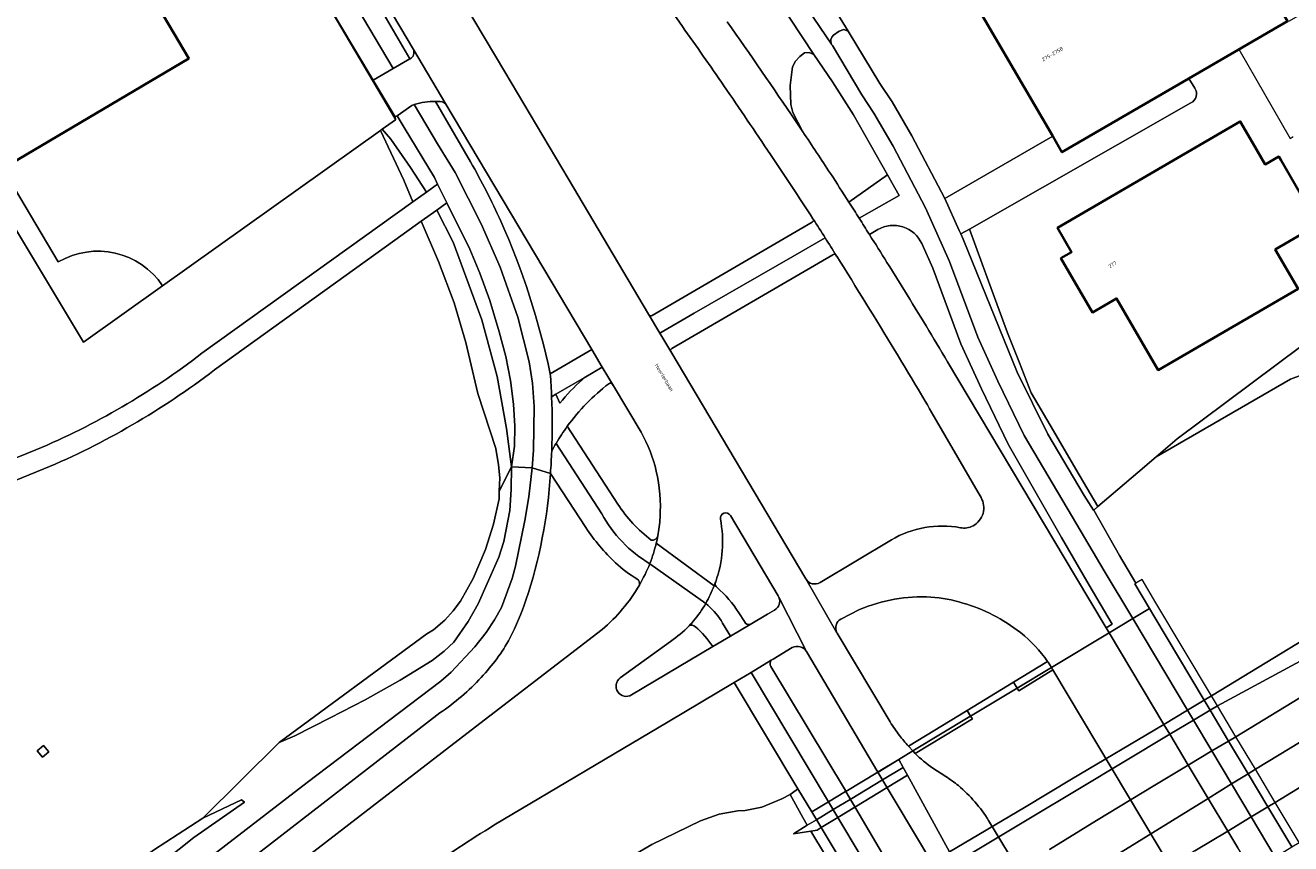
# Model space of a CAD drawing. Header units: metres. Extents: x 197700 to 204338, y 317132 to 325229.
# Tile 33 of 256: x 198557 to 198679, y 319169 to 319248. Entities that reach past the tile are written whole.
import ezdxf
from ezdxf.enums import TextEntityAlignment as Align

# ---------------------------------------------------------------- set-up
doc = ezdxf.new("R2010")
doc.units = ezdxf.units.M
for name, color, linetype, lineweight in [('B-WE-GR-BEPLANTING_CULTUUR_BOSPLANTSOEN-GV', 90, 'Continuous', 18), ('B-WE-GR-BOS_LOOF-GV', 40, 'Continuous', 13), ('B-WE-GR-GROENVOORZIENING-GV', 80, 'Continuous', 18), ('B-WE-GW-TALUD_KRUIN-G', 90, 'Continuous', 18), ('B-WE-IE-TERREINAFSCHEIDING_KUNSTMATIG_HEKWERK-G', 20, 'IE-TERREINAFSCHEIDING-KUNSTMATIG', 18), ('B-WE-KL-ET_HS_LANDELIJK HOOGSPANNINGSNET-GV', 10, 'Continuous', 18), ('B-WE-KW-KUNSTWERK-GV', 170, 'Continuous', 18), ('B-WE-KW-KUNSTWERK_LANDHOOFD-GV', 170, 'Continuous', 18), ('B-WE-OG-BEBOUWING-GV', 7, 'Continuous', 35), ('B-WE-OG-BEBOUWING-T18', 10, 'Continuous', 18), ('B-WE-OG-TERREIN_CULTUURSCHEIDING-GV', 7, 'Continuous', 18), ('B-WE-OG-TERREIN_ERF-GV', 7, 'Continuous', 18), ('B-WE-OG-TOPOGRAFIE-T18', 10, 'Continuous', 18), ('B-WE-OG-WATER_GREPPEL-GV', 160, 'Continuous', 18), ('B-WE-OG-WEG-GV', 7, 'Continuous', 18), ('B-WE-VH-VERHARDING_ASFALT-GV', 252, 'Continuous', 18), ('B-WE-VH-VERHARDING_BETON-GV', 252, 'Continuous', 18), ('B-WE-VH-VERHARDING_BETONSTRAATSTEEN-GV', 252, 'Continuous', 18), ('B-WE-VH-VERHARDING_GESLOTEN-GV', 252, 'Continuous', 18), ('B-WE-VH-VERHARDING_OPEN-GV', 252, 'Continuous', 18), ('B-WE-VH-VERHARDING_TEGEL-GV', 252, 'Continuous', 18)]:
    doc.layers.add(name, color=color, linetype=linetype, lineweight=lineweight)
doc.styles.add('NLCS-ISO-M200-T18', font='NLCS-ISO.ttf', dxfattribs={"height": 0.36})
doc.linetypes.add('IE-TERREINAFSCHEIDING-KUNSTMATIG', pattern='A,4,[82,NLCS.SHX,S=0.75,R=90,X=0,Y=0],4,-2', length=10)

msp = doc.modelspace()

# ---------------------------------------------------------------- linework, layer by layer
at = {"layer": 'B-WE-GR-BEPLANTING_CULTUUR_BOSPLANTSOEN-GV'}
for points in [[(198753.074, 319290.994), (198747.351, 319281.155), (198732.16, 319266.454), (198735.24, 319261.536), (198712.104, 319247.046), (198682.599, 319218.493), (198668.251, 319207.772), (198666.219, 319206.034), (198679.173, 319213.519), (198690.688, 319217.818), (198699.533, 319219.415), (198712.938, 319223.16), (198724.425, 319226.524), (198732.177, 319229.26), (198734.502, 319230.081), (198743.535, 319235.072), (198753.948, 319240.887)], [(198690.688, 319217.818), (198679.173, 319213.519), (198666.219, 319206.034), (198664.451, 319204.521), (198660.601, 319201.232), (198660.199, 319200.888), (198662.687, 319196.509), (198664.263, 319193.844), (198664.158, 319193.781), (198665.571, 319191.413), (198663.968, 319190.446), (198661.68, 319189.066), (198656.115, 319185.71), (198652.808, 319183.715), (198648.334, 319181.015), (198648.259, 319180.97), (198642.761, 319177.654), (198641.406, 319176.837), (198641.826, 319176.071), (198642.244, 319175.308), (198646.296, 319167.911), (198653.514, 319172.209), (198658.068, 319174.922), (198666.957, 319180.216), (198666.973, 319180.226), (198669.255, 319181.585), (198670.864, 319182.543), (198671.569, 319182.971), (198695.374, 319197.482)]]:
    msp.add_lwpolyline(points, dxfattribs=at)
at = {"layer": 'B-WE-GR-BOS_LOOF-GV'}
msp.add_lwpolyline([(198535.33, 319100.546), (198596.115, 319137.552), (198637.349, 319162.548), (198632.923, 319169.915), (198631.264, 319169.653), (198632.576, 319170.487), (198632.149, 319171.251), (198630.914, 319173.462), (198630.108, 319173.022), (198628.196, 319172.248), (198626.591, 319171.92), (198625.889, 319171.879), (198624.084, 319171.553), (198622.274, 319170.927), (198617.59, 319168.639), (198613.505, 319166.242), (198604.724, 319160.557), (198601.543, 319158.398), (198598.617, 319156.637), (198593.771, 319153.449), (198589.527, 319150.254), (198556.233, 319126.135)], dxfattribs=at)
at = {"layer": 'B-WE-GR-GROENVOORZIENING-GV'}
for points in [[(198594.548, 319230.651), (198593.663, 319232.726), (198591.429, 319237.528), (198570.412, 319222.542), (198562.789, 319217.106), (198510.861, 319303.674), (198550.975, 319316.474), (198531.32, 319349.057), (198517.117, 319339.413), (198473.253, 319309.334), (198430.164, 319280.38), (198426.439, 319277.184), (198424.624, 319272.127)], [(198574.204, 319216.024), (198594.548, 319230.651)], [(198485.22, 319176.015), (198517.76, 319189.886), (198544.002, 319200.94), (198558.194, 319206.711)], [(198631.131, 319187.63), (198629.284, 319186.514), (198629.108, 319186.409)], [(198639.396, 319175.625), (198632.502, 319187.249)], [(198629.072, 319185.807), (198636.25, 319173.857), (198636.307, 319173.76), (198639.396, 319175.625)]]:
    msp.add_lwpolyline(points, dxfattribs=at)
msp.add_lwpolyline([(198604.057, 319205.058), (198604.334, 319207.056), (198604.359, 319209.008), (198604.237, 319211.111), (198603.967, 319213.417), (198603.497, 319215.726), (198602.877, 319218.086), (198601.961, 319221.114), (198601.001, 319223.767), (198600.031, 319226.083), (198597.825, 319230.544), (198596.847, 319229.841), (198598.438, 319226.755), (198601.191, 319219.261), (198602.671, 319213.784), (198603.556, 319208.769)], close=True, dxfattribs=at)
for points in [[(198558.194, 319206.711, 0.0637207), (198574.204, 319216.024)], [(198632.502, 319187.249, 0.3953299), (198631.131, 319187.63)], [(198629.108, 319186.409, 0.3520928), (198629.072, 319185.807)]]:
    msp.add_lwpolyline(points, format="xyb", dxfattribs=at)
at = {"layer": 'B-WE-GW-TALUD_KRUIN-G'}
for points in [[(198595.84, 319231.58), (198594.329, 319233.968), (198592.414, 319236.697), (198591.589, 319237.642)], [(198602.876, 319202.722), (198604.057, 319205.058), (198603.556, 319208.769), (198602.671, 319213.784), (198601.191, 319219.261), (198598.438, 319226.755), (198596.847, 319229.841)], [(198630.914, 319173.462), (198630.108, 319173.022), (198628.196, 319172.248), (198626.591, 319171.92), (198625.889, 319171.879), (198624.084, 319171.553), (198622.274, 319170.927), (198617.59, 319168.639), (198613.505, 319166.242), (198604.724, 319160.557), (198601.543, 319158.398), (198598.617, 319156.637), (198593.771, 319153.449), (198589.527, 319150.254), (198556.233, 319126.135)]]:
    msp.add_lwpolyline(points, dxfattribs=at)
at = {"layer": 'B-WE-IE-TERREINAFSCHEIDING_KUNSTMATIG_HEKWERK-G'}
for points in [[(198584.132, 319253.394), (198592.868, 319238.554)], [(198674.202, 319245.356), (198679.145, 319236.742), (198679.448, 319236.943)]]:
    msp.add_lwpolyline(points, dxfattribs=at)
at = {"layer": 'B-WE-KL-ET_HS_LANDELIJK HOOGSPANNINGSNET-GV'}
msp.add_lwpolyline([(198558.913, 319178.194), (198558.301, 319177.68), (198558.814, 319177.067), (198559.428, 319177.581)], close=True, dxfattribs=at)
at = {"layer": 'B-WE-KW-KUNSTWERK-GV'}
msp.add_lwpolyline([(198680.02, 319168.825), (198677.713, 319172.686), (198675.8, 319175.889), (198673.92, 319179.036), (198672.144, 319182.009), (198671.569, 319182.971), (198666.198, 319191.963), (198664.871, 319194.208), (198664.263, 319193.844), (198664.158, 319193.781), (198665.571, 319191.413), (198663.968, 319190.446), (198661.68, 319189.066), (198656.115, 319185.71), (198652.808, 319183.715), (198648.334, 319181.015), (198648.259, 319180.97), (198642.761, 319177.654), (198641.406, 319176.837), (198639.401, 319175.628), (198639.4, 319175.627), (198639.396, 319175.625), (198636.307, 319173.76), (198636.272, 319173.739), (198634.63, 319172.748), (198633.008, 319171.769), (198631.672, 319174.002), (198631.504, 319173.882), (198630.914, 319173.462), (198632.149, 319171.251), (198632.576, 319170.487), (198631.264, 319169.653), (198632.923, 319169.915), (198637.349, 319162.548)], dxfattribs=at)
at = {"layer": 'B-WE-KW-KUNSTWERK_LANDHOOFD-GV'}
msp.add_lwpolyline([(198639.846, 319174.876), (198636.716, 319172.987), (198635.081, 319172), (198633.456, 319171.019), (198632.576, 319170.487), (198631.264, 319169.653), (198632.923, 319169.915), (198633.521, 319170.023), (198633.911, 319170.259), (198635.538, 319171.245), (198637.163, 319172.23), (198640.291, 319174.125), (198642.244, 319175.308), (198641.826, 319176.071)], close=True, dxfattribs=at)
at = {"layer": 'B-WE-OG-BEBOUWING-GV'}
for points in [[(198544.013, 319278.009), (198541.001, 319276.225), (198538.988, 319275.034), (198535.975, 319273.25), (198532.796, 319271.368), (198555.008, 319233.849), (198572.929, 319244.458), (198550.716, 319281.977)], [(198646.958, 319252.906), (198656.244, 319236.962), (198657.142, 319235.42), (198669.383, 319242.55), (198678.892, 319248.088), (198671.383, 319260.98), (198668.708, 319265.574)], [(198657.031, 319225.196), (198660.073, 319219.966), (198662.407, 319221.324), (198666.429, 319214.409), (198679.914, 319222.253), (198677.707, 319226.047), (198681.856, 319228.461), (198678.235, 319234.684), (198678.044, 319235.013), (198676.739, 319234.254), (198675.549, 319236.298), (198674.33, 319238.394), (198656.711, 319228.133), (198658.068, 319225.799)]]:
    msp.add_lwpolyline(points, close=True, dxfattribs=at)
at = {"layer": 'B-WE-OG-TERREIN_CULTUURSCHEIDING-GV'}
for points in [[(198821.393, 319269.502), (198817.6, 319273.108), (198816.816, 319271.391), (198811.718, 319267.598), (198788.452, 319252.781), (198760.715, 319234.787), (198730.953, 319215.909), (198702.353, 319198.348), (198672.144, 319182.009), (198671.423, 319181.607), (198669.817, 319180.642), (198667.542, 319179.275), (198667.526, 319179.265), (198658.659, 319173.937), (198654.114, 319171.207), (198646.874, 319166.856)], [(198586.579, 319271.578), (198591.659, 319262.957), (198603.413, 319243.184), (198609.513, 319232.893), (198617.264, 319219.802), (198617.339, 319219.715)], [(198589.207, 319253.411), (198589.082, 319253.335), (198594.259, 319244.439), (198594.266, 319244.443)], [(198594.589, 319245.338), (198589.933, 319253.215)], [(198640.307, 319233.24), (198637.03, 319239.04), (198635.02, 319242.221), (198633.203, 319244.848), (198632.756, 319245.055), (198632.304, 319245.011), (198631.85, 319244.667), (198631.444, 319244.221), (198631.137, 319243.675), (198630.913, 319241.876), (198630.989, 319240.024), (198631.179, 319239.27), (198632.148, 319237.4)], [(198596.949, 319240.312), (198596.837, 319240.319), (198596.724, 319240.323), (198600.108, 319234.508)], [(198607.791, 319214.049), (198611.793, 319216.384), (198597.709, 319240.069)], [(198636.592, 319230.619), (198640.307, 319233.24)], [(198554.641, 319157.287), (198569.544, 319168.093), (198574.289, 319171.181), (198581.641, 319178.488), (198595.889, 319188.954), (198596.545, 319189.346), (198597.608, 319190.281), (198598.421, 319191.171), (198599.133, 319192.113), (198600.363, 319194.298), (198601.551, 319197.085), (198602.333, 319199.527), (198602.866, 319201.971), (198602.876, 319202.722), (198602.943, 319204.022), (198602.81, 319205.275), (198602.529, 319206.83), (198600.798, 319212.159), (198599.661, 319217.079), (198598.511, 319220.899), (198597.012, 319224.873), (198595.352, 319228.766), (198592.797, 319226.929), (198575.396, 319214.418)], [(198617.631, 319219.665), (198633.057, 319228.678)], [(198633.152, 319228.966), (198633.129, 319229.002)], [(198639.388, 319227.959), (198638.573, 319227.486)], [(198657.107, 319198.246), (198651.937, 319207.267), (198649.365, 319212.585), (198647.395, 319216.93), (198644.683, 319224.238), (198643.626, 319226.606)], [(198635.05, 319225.532), (198619.511, 319216.477)], [(198635.414, 319225.394), (198635.41, 319225.399), (198635.338, 319225.496)], [(198619.405, 319216.195), (198632.439, 319194.251)], [(198646.093, 319215.218), (198658.432, 319194.491), (198661.396, 319189.541), (198661.995, 319189.897), (198659.773, 319193.646), (198657.107, 319198.246)], [(198611.064, 319213.673), (198608.326, 319212.07), (198608.726, 319211.214)], [(198610.874, 319213.472), (198610.985, 319213.579), (198611.064, 319213.673)], [(198616.558, 319208.403), (198613.883, 319212.871), (198613.758, 319213.049)], [(198649.334, 319202.106), (198649.074, 319202.592), (198647.106, 319205.965), (198644.603, 319210.29)], [(198609.436, 319208.983), (198614.307, 319201.484)], [(198558.96, 319204.863), (198544.766, 319199.092), (198518.54, 319188.044), (198484.905, 319173.707)], [(198611.226, 319199.205), (198607.811, 319204.435)], [(198633.817, 319193.914), (198640.686, 319198.023)], [(198637.612, 319191.3), (198635.823, 319190.389)], [(198292.516, 318952.167), (198310.347, 318963.245), (198334.112, 318978.465), (198345.861, 318986.246), (198355.064, 318992.559), (198374.887, 319006.429), (198381.388, 319011.21), (198382.056, 319011.716), (198400.483, 319025.679), (198419.124, 319039.929), (198487.973, 319092.899), (198512.16, 319111.822), (198516.81, 319115.362), (198522.12, 319119.594), (198572.114, 319157.998), (198579.354, 319163.628), (198598.505, 319178.37), (198612.792, 319189.378)], [(198635.427, 319189.061), (198635.445, 319189.028), (198640.579, 319180.454)], [(198655.946, 319168.154), (198660.454, 319170.943), (198666.091, 319174.372), (198669.308, 319176.288), (198669.325, 319176.298), (198671.6, 319177.654), (198673.209, 319178.613), (198673.92, 319179.036), (198688.143, 319187.714)], [(198642.331, 319178.12), (198647.992, 319181.567), (198652.46, 319184.287), (198655.758, 319186.295)], [(198556.233, 319126.135), (198589.527, 319150.254), (198593.771, 319153.449), (198598.617, 319156.637), (198601.543, 319158.398), (198604.724, 319160.557), (198613.505, 319166.242), (198617.59, 319168.639), (198622.274, 319170.927), (198624.084, 319171.553), (198625.889, 319171.879), (198626.591, 319171.92), (198628.196, 319172.248), (198630.108, 319173.022), (198630.914, 319173.462), (198631.504, 319173.882), (198631.672, 319174.002), (198625.529, 319184.272), (198619.162, 319180.471), (198602.352, 319170.484)], [(198694.099, 319182.696), (198683.001, 319175.928), (198677.713, 319172.686), (198677.002, 319172.257), (198675.398, 319171.288), (198673.141, 319169.925), (198673.123, 319169.914), (198669.968, 319168.009), (198664.316, 319164.505), (198659.792, 319161.742), (198652.203, 319157.13), (198652.212, 319157.113), (198654.368, 319153.178), (198662.105, 319157.886), (198666.629, 319160.649), (198672.312, 319164.162), (198675.435, 319166.051), (198675.448, 319166.059), (198677.704, 319167.424), (198679.307, 319168.394), (198680.02, 319168.825)], [(198597.134, 319181.327), (198577.633, 319166.214), (198561.905, 319154.084), (198545.072, 319141.251), (198536.528, 319134.562), (198524.042, 319125.023), (198520.452, 319122.169), (198516.915, 319119.565), (198513.173, 319116.563), (198483.672, 319093.595), (198418.159, 319043.062), (198385.348, 319018.045), (198380.273, 319014.362)], [(198553.59, 319153.547), (198573.414, 319169.292), (198578.313, 319172.728), (198578.014, 319172.933), (198574.289, 319171.181), (198569.544, 319168.093), (198554.641, 319157.287)]]:
    msp.add_lwpolyline(points, dxfattribs=at)
for points in [[(198620.53, 319247.566, 0.0041997), (198615.841, 319254.048)], [(198624.54, 319241.834, 0.0036538), (198620.53, 319247.566)], [(198594.266, 319244.443, 0.4082762), (198594.589, 319245.338)], [(198629.016, 319235.206, 0.0043009), (198624.54, 319241.834)], [(198597.709, 319240.069, 0.2826112), (198596.949, 319240.312)], [(198632.148, 319237.4, -0.0023091), (198634.804, 319233.388)], [(198600.108, 319234.508, -0.0233593), (198603.02, 319228.772)], [(198633.129, 319229.002, 0.0020495), (198629.016, 319235.206)], [(198634.804, 319233.388, -0.0021715), (198636.592, 319230.619)], [(198603.02, 319228.772, -0.0533701), (198607.791, 319214.049)], [(198633.057, 319228.678, 0.4077094), (198633.152, 319228.966)], [(198638.573, 319227.486, -0.0025656), (198641.944, 319222.09)], [(198643.626, 319226.606, 0.4433778), (198639.388, 319227.959)], [(198635.338, 319225.496, 0.470198), (198635.05, 319225.532)], [(198641.012, 319216.308, 0.0042111), (198635.414, 319225.394)], [(198641.944, 319222.09, -0.0042516), (198646.093, 319215.218)], [(198617.339, 319219.715, 0.4361864), (198617.631, 319219.665)], [(198619.511, 319216.477, 0.424244), (198619.405, 319216.195)], [(198644.603, 319210.29, 0.0028143), (198641.012, 319216.308)], [(198575.396, 319214.418, -0.0636311), (198558.96, 319204.863)], [(198608.726, 319211.214, -0.0476666), (198610.874, 319213.472)], [(198613.439, 319213.096, 0.0702321), (198609.436, 319208.983)], [(198613.758, 319213.049, 0.4123759), (198613.439, 319213.096)], [(198618.018, 319204.664, 0.0690256), (198616.558, 319208.403)], [(198607.811, 319204.435, -0.0650331), (198605.446, 319192.191)], [(198618.377, 319200.185, 0.0734295), (198618.018, 319204.664)], [(198648.57, 319199.383, 0.4216801), (198649.334, 319202.106)], [(198614.307, 319201.484, 0.0889269), (198617.528, 319198.005)], [(198614.086, 319195.801, -0.053968), (198611.226, 319199.205)], [(198618.161, 319198.404, 0.0303503), (198618.377, 319200.185)], [(198640.686, 319198.023, -0.1822484), (198647.341, 319199.196)], [(198647.341, 319199.196, 0.1683696), (198648.57, 319199.383)], [(198617.528, 319198.005, 0.4001883), (198618.161, 319198.404)], [(198616.154, 319194.262, -0.0485699), (198614.086, 319195.801)], [(198616.383, 319193.651, 0.3356054), (198616.154, 319194.262)], [(198632.439, 319194.251, 0.4175027), (198633.817, 319193.914)], [(198612.792, 319189.378, 0.0864593), (198616.383, 319193.651)], [(198605.446, 319192.191, -0.0288716), (198603.903, 319188.533)], [(198644.504, 319192.497, 0.1142715), (198637.612, 319191.3)], [(198647.577, 319191.933, 0.0565682), (198644.504, 319192.497)], [(198650.494, 319190.766, 0.0495892), (198647.577, 319191.933)], [(198653.144, 319189.081, 0.0463793), (198650.494, 319190.766)], [(198635.823, 319190.389, 0.4082108), (198635.427, 319189.061)], [(198603.903, 319188.533, -0.0634432), (198601.132, 319184.752)], [(198655.758, 319186.295, 0.0688898), (198653.144, 319189.081)], [(198601.132, 319184.752, -0.0610475), (198597.134, 319181.327)], [(198640.579, 319180.454, 0.0258686), (198641.473, 319179.143)], [(198641.473, 319179.143, 0.019659), (198642.331, 319178.12)], [(198602.352, 319170.484, 0.0147418), (198595.667, 319166.093)]]:
    msp.add_lwpolyline(points, format="xyb", dxfattribs=at)
for points in [[(198592.83, 319238.837), (198592.868, 319238.554), (198591.589, 319237.642), (198592.414, 319236.697), (198594.329, 319233.968), (198595.84, 319231.58), (198596.927, 319232.361), (198596.618, 319232.986), (198593.705, 319237.822), (198593.012, 319238.945)], [(198591.589, 319237.642), (198591.429, 319237.528), (198593.663, 319232.726), (198594.548, 319230.651), (198595.84, 319231.58), (198594.329, 319233.968), (198592.414, 319236.697)], [(198596.847, 319229.841), (198595.352, 319228.766), (198597.012, 319224.873), (198598.511, 319220.899), (198599.661, 319217.079), (198600.798, 319212.159), (198602.529, 319206.83), (198602.81, 319205.275), (198602.943, 319204.022), (198602.876, 319202.722), (198604.057, 319205.058), (198603.556, 319208.769), (198602.671, 319213.784), (198601.191, 319219.261), (198598.438, 319226.755)], [(198647.393, 319227.543), (198647.603, 319227.051), (198652.816, 319214.201), (198655.788, 319208.233), (198659.266, 319202.302), (198660.196, 319200.885), (198660.197, 319200.886), (198660.199, 319200.888), (198660.601, 319201.232), (198658.48, 319204.861), (198656.331, 319208.538), (198654.183, 319212.214), (198653.04, 319215.101), (198651.897, 319217.988), (198650.055, 319222.999), (198648.213, 319228.011)], [(198604.057, 319205.058), (198602.876, 319202.722), (198602.866, 319201.971), (198602.333, 319199.527), (198601.551, 319197.085), (198600.363, 319194.298), (198599.133, 319192.113), (198598.421, 319191.171), (198597.608, 319190.281), (198596.545, 319189.346), (198595.889, 319188.954), (198581.641, 319178.488), (198583.151, 319179.119), (198586.551, 319180.849), (198589.951, 319182.578), (198593.329, 319184.485), (198596.407, 319186.394), (198597.568, 319187.279), (198598.481, 319188.168), (198599.859, 319190.151), (198600.831, 319191.84), (198602.843, 319196.366), (198603.313, 319197.861), (198603.902, 319200.856), (198604.029, 319202.872)], [(198558.913, 319178.194), (198559.428, 319177.581), (198558.814, 319177.067), (198558.301, 319177.68)]]:
    msp.add_lwpolyline(points, close=True, dxfattribs=at)
at = {"layer": 'B-WE-OG-TERREIN_ERF-GV'}
for points in [[(198554.444, 319310.872), (198550.975, 319316.474), (198510.861, 319303.674), (198562.789, 319217.106), (198570.412, 319222.542)], [(198753.074, 319290.994), (198743.55, 319293.881), (198743.288, 319293.115), (198737.546, 319294.904), (198735.583, 319295.827), (198728.039, 319274.621), (198692.027, 319252.274), (198689.924, 319251.227), (198688.627, 319253.582), (198678.994, 319248.029), (198678.892, 319248.088), (198669.383, 319242.55), (198669.939, 319241.594)], [(198669.572, 319240.197), (198648.213, 319228.011), (198650.055, 319222.999), (198651.897, 319217.988), (198653.04, 319215.101), (198654.183, 319212.214), (198656.331, 319208.538), (198658.48, 319204.861), (198660.601, 319201.232), (198664.451, 319204.521), (198666.219, 319206.034), (198668.251, 319207.772), (198682.599, 319218.493), (198712.104, 319247.046), (198735.24, 319261.536), (198732.16, 319266.454), (198747.351, 319281.155), (198753.074, 319290.994)], [(198560.344, 319224.836), (198555.008, 319233.849), (198532.796, 319271.368), (198535.975, 319273.25)]]:
    msp.add_lwpolyline(points, dxfattribs=at)
for points in [[(198669.939, 319241.594, -0.4690252), (198669.572, 319240.197)], [(198570.412, 319222.542, 0.3976889), (198560.344, 319224.836)]]:
    msp.add_lwpolyline(points, format="xyb", dxfattribs=at)
msp.add_lwpolyline([(198660.073, 319219.966), (198657.031, 319225.196), (198658.068, 319225.799), (198656.711, 319228.133), (198674.33, 319238.394), (198675.549, 319236.298), (198676.739, 319234.254), (198678.044, 319235.013), (198678.235, 319234.684), (198681.856, 319228.461), (198677.707, 319226.047), (198679.914, 319222.253), (198666.429, 319214.409), (198662.407, 319221.324)], close=True, dxfattribs=at)
at = {"layer": 'B-WE-OG-WATER_GREPPEL-GV'}
for points in [[(198778.691, 319249.782), (198743.462, 319227.468), (198731.067, 319219.739), (198695.374, 319197.482), (198671.569, 319182.971), (198670.864, 319182.543), (198669.255, 319181.585), (198666.973, 319180.226), (198666.957, 319180.216), (198658.068, 319174.922), (198653.514, 319172.209), (198646.296, 319167.911)], [(198646.874, 319166.856), (198654.114, 319171.207), (198658.659, 319173.937), (198667.526, 319179.265), (198667.542, 319179.275), (198669.817, 319180.642), (198671.423, 319181.607), (198672.144, 319182.009), (198702.353, 319198.348), (198730.953, 319215.909), (198760.715, 319234.787)]]:
    msp.add_lwpolyline(points, dxfattribs=at)
at = {"layer": 'B-WE-OG-WEG-GV'}
msp.add_lwpolyline([(198509.373, 319116.865), (198584.341, 319174.598), (198597.23, 319184.381), (198598.243, 319185.269), (198600.526, 319187.689), (198601.596, 319189.077), (198602.412, 319190.316), (198603.079, 319191.508), (198604.116, 319194.297), (198604.433, 319195.493), (198605.34, 319199.886), (198605.721, 319202.183), (198606.059, 319204.981), (198604.057, 319205.058), (198604.029, 319202.872), (198603.902, 319200.856), (198603.313, 319197.861), (198602.843, 319196.366), (198600.831, 319191.84), (198599.859, 319190.151), (198598.481, 319188.168), (198597.568, 319187.279), (198596.407, 319186.394), (198593.329, 319184.485), (198589.951, 319182.578), (198586.551, 319180.849), (198583.151, 319179.119), (198581.641, 319178.488), (198574.289, 319171.181), (198578.014, 319172.933), (198578.313, 319172.728), (198573.414, 319169.292), (198553.59, 319153.547)], dxfattribs=at)
at = {"layer": 'B-WE-VH-VERHARDING_ASFALT-GV'}
for points in [[(198662.432, 319167.647), (198671.232, 319173.073), (198671.249, 319173.084), (198673.499, 319174.47), (198675.094, 319175.454), (198675.8, 319175.889), (198710.559, 319196.958), (198738.69, 319214.184), (198768.663, 319232.449), (198798.77, 319250.982), (198825.663, 319267.705), (198848.703, 319282.082), (198860.425, 319288.583), (198861.392, 319289.047), (198859.09, 319294.006)], [(198862.798, 319285.489), (198861.392, 319289.047), (198860.425, 319288.583), (198848.703, 319282.082), (198825.663, 319267.705), (198798.77, 319250.982), (198768.663, 319232.449), (198738.69, 319214.184), (198710.559, 319196.958), (198675.8, 319175.889), (198675.094, 319175.454), (198673.499, 319174.47), (198671.249, 319173.084), (198671.232, 319173.073), (198662.432, 319167.647)], [(198640.579, 319180.454), (198635.445, 319189.028), (198635.427, 319189.061), (198632.439, 319194.251), (198619.405, 319216.195), (198618.345, 319217.981), (198617.264, 319219.802), (198609.513, 319232.893), (198603.413, 319243.184), (198591.659, 319262.957), (198586.579, 319271.578)], [(198589.933, 319253.215), (198594.589, 319245.338), (198597.709, 319240.069), (198611.793, 319216.384), (198612.801, 319214.69), (198613.883, 319212.871), (198616.558, 319208.403)], [(198632.148, 319237.4), (198631.449, 319238.442)], [(198575.396, 319214.418), (198592.797, 319226.929), (198595.352, 319228.766), (198596.847, 319229.841), (198597.825, 319230.544), (198596.927, 319232.361), (198595.84, 319231.58), (198594.548, 319230.651), (198574.204, 319216.024)], [(198633.129, 319229.002), (198633.152, 319228.966)], [(198638.573, 319227.486), (198638.542, 319227.535)], [(198635.377, 319225.452), (198635.41, 319225.399), (198635.414, 319225.394)], [(198655.758, 319186.295), (198655.813, 319186.217), (198656.115, 319185.71), (198661.68, 319189.066), (198661.396, 319189.541), (198658.432, 319194.491), (198646.093, 319215.218)], [(198644.603, 319210.29), (198647.106, 319205.965), (198649.074, 319202.592), (198649.334, 319202.106)], [(198558.194, 319206.711), (198544.002, 319200.94), (198517.76, 319189.886), (198485.22, 319176.015)], [(198484.905, 319173.707), (198518.54, 319188.044), (198544.766, 319199.092), (198558.96, 319204.863)], [(198625.168, 319200.371), (198629.778, 319192.615)], [(198640.686, 319198.023), (198633.817, 319193.914)], [(198618.019, 319197.721), (198623.598, 319193.593), (198623.701, 319193.868), (198623.743, 319193.988)], [(198623.598, 319193.593), (198618.019, 319197.721)], [(198617.402, 319195.734), (198617.399, 319195.728), (198622.784, 319191.89)], [(198622.784, 319191.89), (198617.399, 319195.728)], [(198632.439, 319194.251), (198635.427, 319189.061)], [(198632.502, 319187.249), (198629.844, 319192.486)], [(198629.844, 319192.486), (198632.502, 319187.249), (198639.396, 319175.625), (198639.4, 319175.627)], [(198629.424, 319191.255), (198628.757, 319190.868), (198627.073, 319189.867), (198625.184, 319188.744), (198623.463, 319187.721), (198615.632, 319183.07)], [(198635.823, 319190.389), (198637.612, 319191.3)], [(198612.792, 319189.378), (198598.505, 319178.37), (198579.354, 319163.628), (198572.114, 319157.998), (198522.12, 319119.594), (198516.81, 319115.362), (198512.16, 319111.822), (198487.973, 319092.899), (198419.124, 319039.929), (198400.483, 319025.679), (198382.056, 319011.716)], [(198614.544, 319184.699), (198619.39, 319188.233)], [(198602.352, 319170.484), (198619.162, 319180.471), (198625.529, 319184.272), (198627.151, 319185.241), (198629.108, 319186.409), (198629.284, 319186.514), (198631.131, 319187.63)], [(198688.143, 319187.714), (198673.92, 319179.036), (198673.209, 319178.613), (198671.6, 319177.654), (198669.325, 319176.298), (198669.308, 319176.288), (198666.091, 319174.372), (198660.454, 319170.943), (198655.946, 319168.154)], [(198674.486, 319154.94), (198667.688, 319166.331), (198656.255, 319185.476), (198652.969, 319183.452), (198652.808, 319183.715), (198648.334, 319181.015), (198648.496, 319180.753), (198642.984, 319177.419)], [(198669.968, 319168.009), (198673.123, 319169.914), (198673.141, 319169.925), (198675.398, 319171.288), (198677.002, 319172.257), (198677.713, 319172.686), (198683.001, 319175.928), (198694.099, 319182.696)], [(198639.4, 319175.627), (198641.406, 319176.837), (198642.761, 319177.654), (198642.331, 319178.12)], [(198644.67, 319176.002), (198645.93, 319175.188)], [(198650.065, 319170.948), (198663.275, 319149.155), (198666.889, 319143.163)]]:
    msp.add_lwpolyline(points, dxfattribs=at)
for points in [[(198615.841, 319254.048, -0.0041997), (198620.53, 319247.566)], [(198631.449, 319238.442, 0.0056979), (198624.84, 319248.015)], [(198620.53, 319247.566, -0.0036538), (198624.54, 319241.834)], [(198624.54, 319241.834, -0.0043009), (198629.016, 319235.206)], [(198634.804, 319233.388, 0.0023091), (198632.148, 319237.4)], [(198629.016, 319235.206, -0.0020495), (198633.129, 319229.002)], [(198636.592, 319230.619, 0.0021715), (198634.804, 319233.388)], [(198637.587, 319229.054, 0.0010758), (198636.592, 319230.619)], [(198633.152, 319228.966, -0.002114), (198634.302, 319227.163)], [(198638.542, 319227.535, 0.0011188), (198637.587, 319229.054)], [(198641.944, 319222.09, 0.0025656), (198638.573, 319227.486)], [(198634.302, 319227.163, -0.002047), (198635.377, 319225.452)], [(198635.414, 319225.394, -0.0042111), (198641.012, 319216.308)], [(198646.093, 319215.218, 0.0042516), (198641.944, 319222.09)], [(198641.012, 319216.308, -0.0028143), (198644.603, 319210.29)], [(198574.204, 319216.024, -0.0637207), (198558.194, 319206.711)], [(198558.96, 319204.863, 0.0636311), (198575.396, 319214.418)], [(198616.558, 319208.403, -0.0690256), (198618.018, 319204.664)], [(198618.018, 319204.664, -0.0734295), (198618.377, 319200.185)], [(198649.334, 319202.106, -0.4216801), (198648.57, 319199.383)], [(198624.194, 319200.036, -0.8225406), (198625.168, 319200.371)], [(198618.377, 319200.185, -0.0303503), (198618.161, 319198.404)], [(198623.743, 319193.988, 0.1366945), (198624.194, 319200.036)], [(198647.341, 319199.196, 0.1822484), (198640.686, 319198.023)], [(198648.57, 319199.383, -0.1683696), (198647.341, 319199.196)], [(198618.161, 319198.404, -0.0115195), (198618.019, 319197.721)], [(198618.019, 319197.721, -0.0355831), (198617.402, 319195.734)], [(198617.399, 319195.728, -0.0357807), (198616.383, 319193.651)], [(198633.817, 319193.914, -0.4175027), (198632.439, 319194.251)], [(198616.383, 319193.651, -0.0864593), (198612.792, 319189.378)], [(198622.784, 319191.89, 0.0386302), (198623.598, 319193.593)], [(198621.612, 319190.199, 0.0415297), (198622.784, 319191.89)], [(198629.844, 319192.486, -0.378598), (198629.424, 319191.255)], [(198629.778, 319192.615, -0.0337402), (198629.844, 319192.486)], [(198637.612, 319191.3, -0.1142715), (198644.504, 319192.497)], [(198644.504, 319192.497, -0.0565682), (198647.577, 319191.933)], [(198647.577, 319191.933, -0.0495892), (198650.494, 319190.766)], [(198650.494, 319190.766, -0.0463793), (198653.144, 319189.081)], [(198619.39, 319188.233, 0.0534033), (198621.186, 319189.733)], [(198621.186, 319189.733, 0.0134259), (198621.612, 319190.199)], [(198635.427, 319189.061, -0.4082108), (198635.823, 319190.389)], [(198653.144, 319189.081, -0.0688898), (198655.758, 319186.295)], [(198631.131, 319187.63, -0.3953299), (198632.502, 319187.249)], [(198615.632, 319183.07, -0.9599324), (198614.544, 319184.699)], [(198641.473, 319179.143, -0.0258686), (198640.579, 319180.454)], [(198642.331, 319178.12, -0.019659), (198641.473, 319179.143)], [(198642.984, 319177.419, 0.0467409), (198644.67, 319176.002)], [(198645.93, 319175.188, -0.0327099), (198647.159, 319174.31)], [(198647.159, 319174.31, -0.0762053), (198650.065, 319170.948)], [(198595.667, 319166.093, -0.0147418), (198602.352, 319170.484)]]:
    msp.add_lwpolyline(points, format="xyb", dxfattribs=at)
msp.add_lwpolyline([(198652.808, 319183.715), (198652.46, 319184.287), (198647.992, 319181.567), (198648.334, 319181.015)], close=True, dxfattribs=at)
at = {"layer": 'B-WE-VH-VERHARDING_BETON-GV'}
for points in [[(198681.886, 319165.701), (198680.02, 319168.825), (198677.713, 319172.686), (198675.8, 319175.889), (198673.92, 319179.036), (198672.144, 319182.009), (198671.569, 319182.971), (198666.198, 319191.963), (198664.871, 319194.208), (198664.263, 319193.844), (198664.158, 319193.781), (198665.571, 319191.413), (198665.999, 319190.696), (198670.864, 319182.543), (198671.423, 319181.607), (198673.209, 319178.613), (198675.094, 319175.454), (198677.002, 319172.257), (198679.307, 319168.394)], [(198638.213, 319163.066), (198633.008, 319171.769), (198631.672, 319174.002), (198631.504, 319173.882), (198630.914, 319173.462), (198632.149, 319171.251), (198632.576, 319170.487), (198631.264, 319169.653), (198632.923, 319169.915), (198637.349, 319162.548)]]:
    msp.add_lwpolyline(points, dxfattribs=at)
at = {"layer": 'B-WE-VH-VERHARDING_BETONSTRAATSTEEN-GV'}
for points in [[(198635.11, 319246.722), (198635.666, 319247.116), (198636.091, 319247.275), (198636.512, 319247.105), (198634.564, 319250.317), (198631.847, 319254.554), (198628.115, 319259.97)], [(198628.613, 319257.144), (198628.206, 319256.572), (198627.855, 319256.515), (198627.564, 319256.721), (198634.92, 319245.843)], [(198633.203, 319244.848), (198627.316, 319253.801), (198627.333, 319253.378), (198626.322, 319248.569)], [(198594.259, 319244.439), (198592.633, 319243.501), (198590.707, 319242.39), (198592.83, 319238.837), (198593.012, 319238.945), (198594.455, 319239.943), (198594.681, 319240.023)], [(198594.266, 319244.443), (198594.259, 319244.439)], [(198597.709, 319240.069), (198594.589, 319245.338)], [(198631.449, 319238.442), (198632.148, 319237.4), (198631.179, 319239.27), (198630.989, 319240.024), (198630.913, 319241.876), (198631.137, 319243.675), (198631.444, 319244.221), (198631.85, 319244.667), (198632.304, 319245.011), (198632.756, 319245.055), (198633.203, 319244.848)], [(198596.724, 319240.323), (198596.837, 319240.319), (198596.949, 319240.312)], [(198629.778, 319192.615), (198625.168, 319200.371)], [(198623.743, 319193.988), (198623.701, 319193.868)], [(198625.972, 319190.984), (198626.509, 319190.135)], [(198627.073, 319189.867), (198628.757, 319190.868), (198629.424, 319191.255)], [(198619.39, 319188.233), (198614.544, 319184.699)], [(198615.632, 319183.07), (198623.463, 319187.721)]]:
    msp.add_lwpolyline(points, dxfattribs=at)
for points in [[(198624.84, 319248.015, -0.0056979), (198631.449, 319238.442)], [(198634.92, 319245.843, -0.3560883), (198635.11, 319246.722)], [(198594.589, 319245.338, -0.4082762), (198594.266, 319244.443)], [(198594.681, 319240.023, -0.0878645), (198596.724, 319240.323)], [(198596.949, 319240.312, -0.2826112), (198597.709, 319240.069)], [(198625.168, 319200.371, 0.8225406), (198624.194, 319200.036)], [(198624.194, 319200.036, -0.1366945), (198623.743, 319193.988)], [(198623.701, 319193.868, 0.2398267), (198623.887, 319193.417)], [(198623.887, 319193.417, -0.0766733), (198625.972, 319190.984)], [(198629.424, 319191.255, 0.378598), (198629.844, 319192.486)], [(198629.844, 319192.486, 0.0337402), (198629.778, 319192.615)], [(198621.186, 319189.733, -0.0534033), (198619.39, 319188.233)], [(198621.785, 319189.645, 0.3239932), (198621.186, 319189.733)], [(198623.463, 319187.721, 0.0672127), (198621.785, 319189.645)], [(198626.509, 319190.135, 0.3337918), (198627.073, 319189.867)], [(198614.544, 319184.699, 0.9599324), (198615.632, 319183.07)]]:
    msp.add_lwpolyline(points, format="xyb", dxfattribs=at)
for points in [[(198636.716, 319172.987), (198639.846, 319174.876), (198641.826, 319176.071), (198641.406, 319176.837), (198639.4, 319175.627), (198639.396, 319175.625), (198636.307, 319173.76), (198636.272, 319173.739), (198634.63, 319172.748), (198633.008, 319171.769), (198631.672, 319174.002), (198631.504, 319173.882), (198630.914, 319173.462), (198632.149, 319171.251), (198632.576, 319170.487), (198633.456, 319171.019), (198635.081, 319172)], [(198637.349, 319162.548), (198637.376, 319162.564), (198638.213, 319163.066), (198639.842, 319164.042), (198641.435, 319164.996), (198644.581, 319166.882), (198646.296, 319167.911), (198642.244, 319175.308), (198640.291, 319174.125), (198637.163, 319172.23), (198635.538, 319171.245), (198633.911, 319170.259), (198633.521, 319170.023), (198632.923, 319169.915)]]:
    msp.add_lwpolyline(points, close=True, dxfattribs=at)
at = {"layer": 'B-WE-VH-VERHARDING_GESLOTEN-GV'}
for points in [[(198634.564, 319250.317), (198636.512, 319247.105), (198639.572, 319242.059), (198640.75, 319240.291), (198642.658, 319237.012), (198645.831, 319230.963), (198656.244, 319236.962), (198646.958, 319252.906)], [(198681.37, 319144.009), (198677.829, 319141.868), (198678.045, 319141.498), (198682.464, 319144.171), (198686.883, 319146.844), (198681.738, 319155.49), (198681.099, 319156.564), (198679.206, 319159.743), (198677.332, 319162.893), (198675.448, 319166.059), (198674.441, 319167.751), (198674.107, 319168.31), (198673.141, 319169.925), (198671.249, 319173.084), (198669.325, 319176.298), (198667.542, 319179.275), (198666.973, 319180.226), (198661.68, 319189.066), (198656.115, 319185.71), (198656.255, 319185.476), (198667.688, 319166.331), (198674.486, 319154.94)], [(198642.984, 319177.419), (198642.789, 319177.623), (198642.761, 319177.654), (198641.406, 319176.837), (198639.401, 319175.628), (198639.4, 319175.627), (198639.396, 319175.625), (198644.581, 319166.882), (198645.204, 319165.853), (198647.062, 319162.775), (198650.891, 319156.306), (198653.215, 319152.459), (198656.983, 319146.146), (198659.023, 319142.936), (198659.534, 319142.064), (198660.289, 319140.774), (198661.922, 319137.707), (198663.308, 319134.521), (198663.639, 319133.639)], [(198645.93, 319175.188), (198644.67, 319176.002)], [(198644.581, 319166.882), (198639.396, 319175.625), (198636.307, 319173.76), (198641.435, 319164.996)], [(198666.889, 319143.163), (198663.275, 319149.155), (198650.065, 319170.948)]]:
    msp.add_lwpolyline(points, dxfattribs=at)
for points in [[(198644.67, 319176.002, -0.0467409), (198642.984, 319177.419)], [(198647.159, 319174.31, 0.0327099), (198645.93, 319175.188)], [(198650.065, 319170.948, 0.0762053), (198647.159, 319174.31)]]:
    msp.add_lwpolyline(points, format="xyb", dxfattribs=at)
at = {"layer": 'B-WE-VH-VERHARDING_OPEN-GV'}
for points in [[(198592.868, 319238.554), (198592.83, 319238.837), (198590.707, 319242.39), (198584.111, 319253.429), (198584.074, 319253.493), (198584.552, 319253.786), (198583.558, 319261.43), (198583.631, 319261.473), (198558.103, 319304.154), (198557.989, 319304.006), (198540.107, 319292.314)], [(198538.607, 319287.139), (198544.013, 319278.009), (198550.716, 319281.977), (198572.929, 319244.458), (198555.008, 319233.849), (198560.344, 319224.836)], [(198669.939, 319241.594), (198669.383, 319242.55), (198657.142, 319235.42), (198656.244, 319236.962), (198645.831, 319230.963), (198647.23, 319227.883), (198647.393, 319227.543), (198648.213, 319228.011), (198669.572, 319240.197)], [(198570.412, 319222.542), (198591.429, 319237.528), (198591.589, 319237.642), (198592.868, 319238.554)]]:
    msp.add_lwpolyline(points, dxfattribs=at)
for points in [[(198669.572, 319240.197, 0.4690252), (198669.939, 319241.594)], [(198560.344, 319224.836, -0.3976889), (198570.412, 319222.542)]]:
    msp.add_lwpolyline(points, format="xyb", dxfattribs=at)
at = {"layer": 'B-WE-VH-VERHARDING_TEGEL-GV'}
for points in [[(198634.92, 319245.843), (198627.564, 319256.721), (198626.059, 319258.805), (198614.737, 319273.737), (198606.883, 319275.574), (198606.498, 319273.611), (198613.732, 319272.022), (198626.027, 319255.734), (198627.316, 319253.801), (198633.203, 319244.848), (198635.02, 319242.221), (198637.03, 319239.04), (198640.307, 319233.24), (198641.424, 319231.263), (198637.587, 319229.054)], [(198645.831, 319230.963), (198642.658, 319237.012), (198640.75, 319240.291), (198639.572, 319242.059), (198636.512, 319247.105), (198636.091, 319247.275), (198635.666, 319247.116), (198635.11, 319246.722)], [(198634.997, 319245.724), (198637.833, 319240.953), (198639.001, 319239.201), (198640.855, 319236.015), (198643.982, 319230.053), (198646.305, 319224.898), (198649.014, 319217.597), (198650.95, 319213.327), (198653.482, 319208.092), (198658.58, 319199.505), (198661.223, 319195.046), (198663.968, 319190.446), (198665.571, 319191.413), (198664.158, 319193.781), (198664.263, 319193.844), (198662.687, 319196.509), (198660.199, 319200.888), (198660.197, 319200.886), (198660.196, 319200.885), (198659.266, 319202.302), (198655.788, 319208.233), (198652.816, 319214.201), (198647.603, 319227.051), (198647.393, 319227.543), (198647.23, 319227.883), (198645.831, 319230.963)], [(198643.626, 319226.606), (198644.683, 319224.238), (198647.395, 319216.93), (198649.365, 319212.585), (198651.937, 319207.267), (198657.107, 319198.246), (198659.773, 319193.646), (198661.995, 319189.897), (198661.396, 319189.541), (198661.68, 319189.066), (198663.968, 319190.446), (198661.223, 319195.046), (198658.58, 319199.505), (198653.482, 319208.092), (198650.95, 319213.327), (198649.014, 319217.597), (198646.305, 319224.898), (198643.982, 319230.053), (198640.855, 319236.015), (198639.001, 319239.201), (198637.833, 319240.953), (198634.997, 319245.724)], [(198594.681, 319240.023), (198596.912, 319236.235), (198598.626, 319233.459), (198601.113, 319228.52), (198602.959, 319224.341), (198604.648, 319219.514), (198605.742, 319215.195), (198606.065, 319213.138), (198606.236, 319210.883), (198606.181, 319206.68), (198606.059, 319204.981), (198607.811, 319204.435)], [(198600.108, 319234.508), (198596.724, 319240.323)], [(198637.587, 319229.054), (198641.424, 319231.263), (198640.307, 319233.24), (198636.592, 319230.619)], [(198633.057, 319228.678), (198617.631, 319219.665)], [(198638.542, 319227.535), (198638.573, 319227.486), (198639.388, 319227.959)], [(198621.677, 319219.898), (198631.172, 319225.362), (198634.302, 319227.163)], [(198634.302, 319227.163), (198631.172, 319225.362)], [(198631.172, 319225.362), (198621.677, 319219.898), (198618.345, 319217.981), (198619.405, 319216.195)], [(198619.511, 319216.477), (198635.05, 319225.532)], [(198635.338, 319225.496), (198635.41, 319225.399), (198635.377, 319225.452)], [(198617.339, 319219.715), (198617.264, 319219.802), (198618.345, 319217.981), (198621.677, 319219.898)], [(198607.921, 319211.833), (198608.326, 319212.07), (198611.064, 319213.673), (198612.801, 319214.69), (198611.793, 319216.384), (198607.791, 319214.049)], [(198613.758, 319213.049), (198613.883, 319212.871), (198612.801, 319214.69), (198611.064, 319213.673), (198610.985, 319213.579), (198610.874, 319213.472)], [(198608.726, 319211.214), (198608.326, 319212.07), (198607.921, 319211.833)], [(198614.307, 319201.484), (198609.436, 319208.983)], [(198612.749, 319200.551), (198608.351, 319207.339)], [(198608.351, 319207.339), (198612.749, 319200.551)], [(198607.811, 319204.435), (198606.059, 319204.981), (198605.721, 319202.183), (198605.34, 319199.886), (198604.433, 319195.493), (198604.116, 319194.297), (198603.079, 319191.508), (198602.412, 319190.316), (198601.596, 319189.077), (198600.526, 319187.689), (198598.243, 319185.269), (198597.23, 319184.381), (198584.341, 319174.598), (198509.373, 319116.865), (198491.116, 319102.62), (198479.85, 319094.026), (198467.849, 319084.682), (198423.877, 319050.838), (198390.625, 319025.431), (198378.747, 319016.627)], [(198607.811, 319204.435), (198611.226, 319199.205)], [(198617.399, 319195.728), (198617.402, 319195.734)], [(198623.701, 319193.868), (198623.598, 319193.593)], [(198622.784, 319191.89), (198623.027, 319191.692)], [(198623.027, 319191.692), (198622.784, 319191.89)], [(198626.509, 319190.135), (198625.972, 319190.984)], [(198679.307, 319168.394), (198677.002, 319172.257), (198675.094, 319175.454), (198673.209, 319178.613), (198671.423, 319181.607), (198670.864, 319182.543), (198665.999, 319190.696), (198665.571, 319191.413), (198663.968, 319190.446), (198669.255, 319181.585), (198669.817, 319180.642), (198671.6, 319177.654), (198673.499, 319174.47), (198675.398, 319171.288), (198677.704, 319167.424)], [(198623.463, 319187.721), (198625.184, 319188.744), (198624.399, 319189.997)], [(198624.399, 319189.997), (198625.184, 319188.744), (198627.073, 319189.867)], [(198677.704, 319167.424), (198675.398, 319171.288), (198673.499, 319174.47), (198671.6, 319177.654), (198669.817, 319180.642), (198669.255, 319181.585), (198663.968, 319190.446), (198661.68, 319189.066), (198666.973, 319180.226), (198667.542, 319179.275), (198669.325, 319176.298), (198671.249, 319173.084), (198673.141, 319169.925), (198674.107, 319168.31)], [(198629.108, 319186.409), (198627.151, 319185.241), (198634.63, 319172.748), (198636.272, 319173.739), (198636.307, 319173.76), (198636.25, 319173.857), (198629.072, 319185.807)], [(198378.747, 319016.627), (198380.273, 319014.362), (198385.348, 319018.045), (198418.159, 319043.062), (198483.672, 319093.595), (198513.173, 319116.563), (198516.915, 319119.565), (198520.452, 319122.169), (198524.042, 319125.023), (198536.528, 319134.562), (198545.072, 319141.251), (198561.905, 319154.084), (198577.633, 319166.214), (198597.134, 319181.327)], [(198641.435, 319164.996), (198636.307, 319173.76), (198636.272, 319173.739), (198634.63, 319172.748), (198635.532, 319171.241), (198639.842, 319164.042)]]:
    msp.add_lwpolyline(points, dxfattribs=at)
for points in [[(198592.633, 319243.501), (198587.418, 319252.332), (198586.213, 319254.267), (198584.111, 319253.429), (198590.707, 319242.39)], [(198592.633, 319243.501), (198594.259, 319244.439), (198589.082, 319253.335), (198588.973, 319253.27), (198587.418, 319252.332)], [(198597.825, 319230.544), (198600.031, 319226.083), (198601.001, 319223.767), (198601.961, 319221.114), (198602.877, 319218.086), (198603.497, 319215.726), (198603.967, 319213.417), (198604.237, 319211.111), (198604.359, 319209.008), (198604.334, 319207.056), (198604.057, 319205.058), (198606.059, 319204.981), (198606.181, 319206.68), (198606.236, 319210.883), (198606.065, 319213.138), (198605.742, 319215.195), (198604.648, 319219.514), (198602.959, 319224.341), (198601.113, 319228.52), (198598.626, 319233.459), (198596.912, 319236.235), (198594.681, 319240.023), (198594.455, 319239.943), (198593.012, 319238.945), (198593.705, 319237.822), (198596.618, 319232.986), (198596.927, 319232.361)], [(198652.808, 319183.715), (198656.115, 319185.71), (198655.813, 319186.217), (198655.758, 319186.295), (198652.46, 319184.287)], [(198656.115, 319185.71), (198652.808, 319183.715), (198652.969, 319183.452), (198656.255, 319185.476)], [(198631.672, 319174.002), (198633.008, 319171.769), (198634.63, 319172.748), (198627.151, 319185.241), (198625.529, 319184.272)], [(198642.331, 319178.12), (198642.761, 319177.654), (198648.259, 319180.97), (198648.334, 319181.015), (198647.992, 319181.567)], [(198648.334, 319181.015), (198648.259, 319180.97), (198642.761, 319177.654), (198642.789, 319177.623), (198642.984, 319177.419), (198648.496, 319180.753)], [(198659.014, 319131.92), (198654.718, 319139.154), (198654.116, 319140.179), (198652.282, 319143.267), (198650.717, 319145.766), (198648.499, 319149.579), (198646.185, 319153.433), (198642.277, 319159.878), (198640.484, 319163.021), (198639.842, 319164.042), (198635.532, 319171.241), (198634.63, 319172.748), (198633.008, 319171.769), (198638.213, 319163.066), (198638.834, 319162.029), (198657.419, 319130.954), (198657.903, 319130.146), (198658.269, 319129.534), (198659.937, 319130.544), (198659.537, 319131.141)]]:
    msp.add_lwpolyline(points, close=True, dxfattribs=at)
for points in [[(198635.11, 319246.722, 0.3560883), (198634.92, 319245.843)], [(198634.92, 319245.843, 0.0446393), (198634.997, 319245.724)], [(198634.997, 319245.724, -0.0446393), (198634.92, 319245.843)], [(198596.724, 319240.323, 0.0878645), (198594.681, 319240.023)], [(198603.02, 319228.772, 0.0233593), (198600.108, 319234.508)], [(198636.592, 319230.619, -0.0010758), (198637.587, 319229.054)], [(198607.791, 319214.049, 0.0533701), (198603.02, 319228.772)], [(198633.152, 319228.966, -0.4077094), (198633.057, 319228.678)], [(198634.302, 319227.163, 0.002114), (198633.152, 319228.966)], [(198637.587, 319229.054, -0.0011188), (198638.542, 319227.535)], [(198639.388, 319227.959, -0.4433778), (198643.626, 319226.606)], [(198635.377, 319225.452, 0.002047), (198634.302, 319227.163)], [(198635.05, 319225.532, -0.470198), (198635.338, 319225.496)], [(198617.631, 319219.665, -0.4361864), (198617.339, 319219.715)], [(198619.405, 319216.195, -0.424244), (198619.511, 319216.477)], [(198607.921, 319211.833, 0.0090471), (198607.791, 319214.049)], [(198607.791, 319214.049, -0.0090471), (198607.921, 319211.833)], [(198610.874, 319213.472, 0.0476666), (198608.726, 319211.214)], [(198609.436, 319208.983, -0.0702321), (198613.439, 319213.096)], [(198613.439, 319213.096, -0.4123759), (198613.758, 319213.049)], [(198607.93, 319206.594, 0.0200423), (198607.921, 319211.833)], [(198607.921, 319211.833, -0.0200423), (198607.93, 319206.594)], [(198608.351, 319207.339, -0.0237956), (198609.436, 319208.983)], [(198609.436, 319208.983, 0.0237956), (198608.351, 319207.339)], [(198607.93, 319206.594, -0.0078756), (198607.811, 319204.435)], [(198607.811, 319204.435, 0.0078756), (198607.93, 319206.594)], [(198608.351, 319207.339, 0.0099964), (198607.93, 319206.594)], [(198607.93, 319206.594, -0.0099964), (198608.351, 319207.339)], [(198605.446, 319192.191, 0.0650331), (198607.811, 319204.435)], [(198617.399, 319195.728, -0.1362926), (198612.749, 319200.551)], [(198612.749, 319200.551, 0.1362926), (198617.399, 319195.728)], [(198617.528, 319198.005, -0.0889269), (198614.307, 319201.484)], [(198611.226, 319199.205, 0.053968), (198614.086, 319195.801)], [(198618.161, 319198.404, -0.4001883), (198617.528, 319198.005)], [(198618.019, 319197.721, 0.0115195), (198618.161, 319198.404)], [(198617.402, 319195.734, 0.0355831), (198618.019, 319197.721)], [(198614.086, 319195.801, 0.0485699), (198616.154, 319194.262)], [(198616.383, 319193.651, 0.0357807), (198617.399, 319195.728)], [(198616.154, 319194.262, -0.3356054), (198616.383, 319193.651)], [(198623.598, 319193.593, -0.0386302), (198622.784, 319191.89)], [(198623.887, 319193.417, -0.2398267), (198623.701, 319193.868)], [(198625.972, 319190.984, 0.0766733), (198623.887, 319193.417)], [(198603.903, 319188.533, 0.0288716), (198605.446, 319192.191)], [(198622.784, 319191.89, -0.0415297), (198621.612, 319190.199)], [(198623.027, 319191.692, -0.0803647), (198624.399, 319189.997)], [(198624.399, 319189.997, 0.0803647), (198623.027, 319191.692)], [(198621.612, 319190.199, -0.0134259), (198621.186, 319189.733)], [(198621.186, 319189.733, -0.3239932), (198621.785, 319189.645)], [(198621.785, 319189.645, -0.0672127), (198623.463, 319187.721)], [(198627.073, 319189.867, -0.3337918), (198626.509, 319190.135)], [(198601.132, 319184.752, 0.0634432), (198603.903, 319188.533)], [(198629.072, 319185.807, -0.3520928), (198629.108, 319186.409)], [(198597.134, 319181.327, 0.0610475), (198601.132, 319184.752)]]:
    msp.add_lwpolyline(points, format="xyb", dxfattribs=at)

# ---------------------------------------------------------------- texts
at = {"layer": 'B-WE-OG-BEBOUWING-T18', "style": 'NLCS-ISO-M200-T18'}
for s, p in [('275-275B', (198656.244, 319244.911)), ('277', (198662.01, 319224.592))]:
    msp.add_text(s, height=0.36, rotation=30.2, dxfattribs=at).set_placement(p, align=Align.MIDDLE)
at = {"layer": 'B-WE-OG-TOPOGRAFIE-T18', "style": 'NLCS-ISO-M200-T18'}
msp.add_text('Heerlerbaan', height=0.36, rotation=300.8, dxfattribs=at).set_placement((198618.782, 319213.685), align=Align.MIDDLE)

doc.saveas('drawing.dxf')
